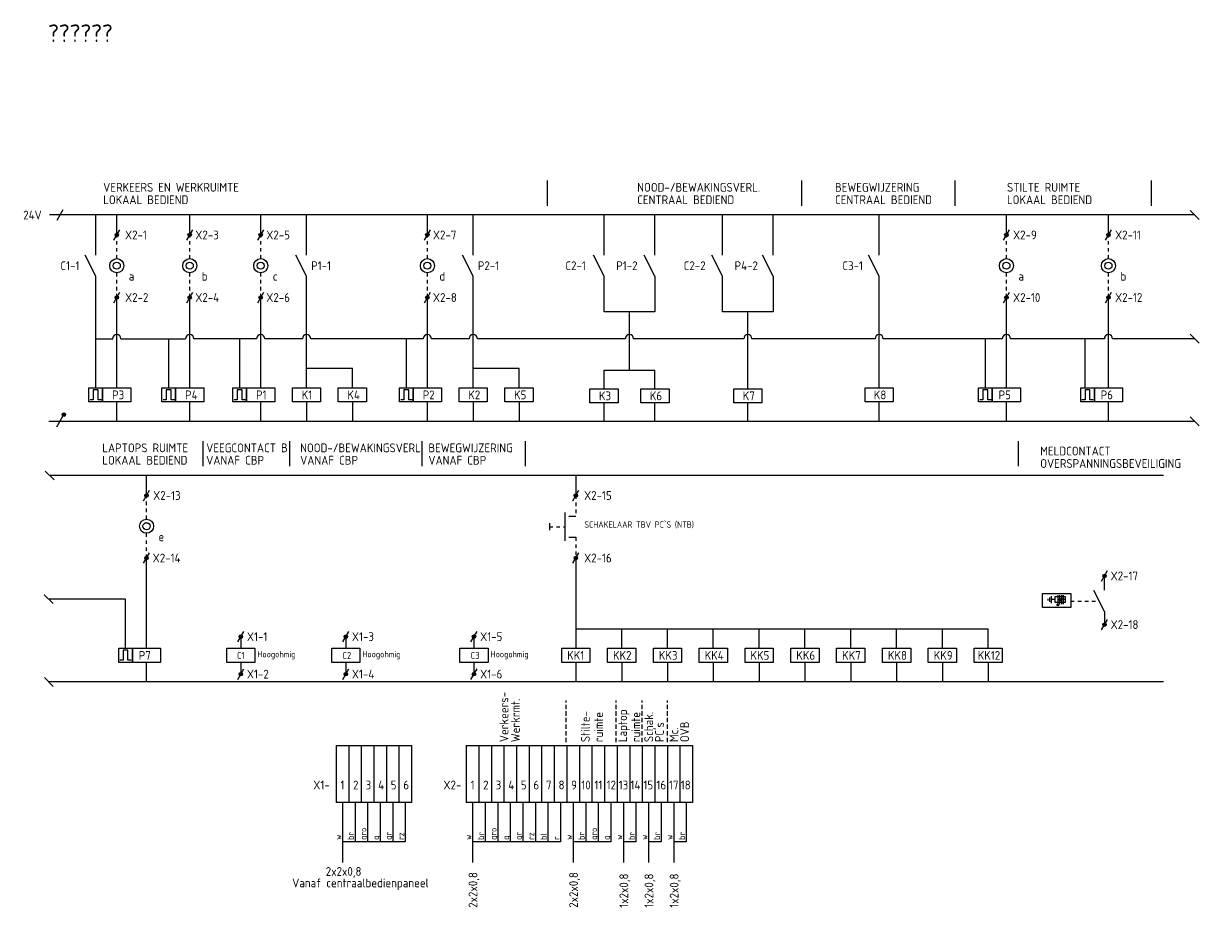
# Model space of a CAD drawing. Extents: x -1224 to 18134, y -20786 to 3554.
# Tile 20 of 88: x 3663 to 3999, y -5782 to -5531. Entities that reach past the tile are written whole.
import ezdxf
from ezdxf.enums import TextEntityAlignment as Align

# ---------------------------------------------------------------- set-up
doc = ezdxf.new("R2010")
doc.units = 0
doc.linetypes.add('HIDDEN2', pattern=[1.875, 1.25, -0.625])
doc.linetypes.add('STABI11', pattern=[2, 1, -1])
doc.layers.get('0').update_dxf_attribs({"linetype": 'CONTINUOUS'})
doc.layers.add('EL$1----', color=3, linetype='CONTINUOUS')
doc.layers.add('EL$1----_1LK-A08', color=3, linetype='CONTINUOUS')
doc.styles.add('BURO-018', font='ISO.shx', dxfattribs={"height": 1.8})
doc.styles.add('BURO-025', font='ISO.shx', dxfattribs={"height": 2.5})
doc.styles.add('BURO-050', font='ISO.shx', dxfattribs={"height": 5})

# ---------------------------------------------------------------- blocks, each defined once
blk = doc.blocks.new('0715A1')
at = {"color": 0, "linetype": 'Continuous'}
for p, q in [((-4, -2), (-4, 2)), ((-4, 2), (4, 2)), ((4, 2), (4, -2)), ((4, -2), (-4, -2))]:
    blk.add_line(p, q, dxfattribs=at)
at = {"color": 0, "linetype": 'Continuous', "style": 'BURO-018'}
blk.add_attdef('E_ASK1', text='', height=1.8, dxfattribs=at).set_placement((-1, 3), align=Align.RIGHT)
blk.add_attdef('E_KODE', text='', height=1.8, dxfattribs=at).set_placement((3, 5), align=Align.MIDDLE_LEFT)
at = {"color": 0, "linetype": 'Continuous', "style": 'BURO-018', "flags": 1}
for tag, p in [('E_ID', (0, 0)), ('E_MATCODE', (0, -3))]:
    blk.add_attdef(tag, p, '', height=1.8, dxfattribs=at)
at = {"color": 0, "linetype": 'Continuous', "style": 'BURO-018'}
blk.add_attdef('E_ASK2', text='', height=1.8, dxfattribs=at).set_placement((-1, -3), align=Align.TOP_RIGHT)
blk = doc.blocks.new('use17')
at = {"layer": 'EL$1----', "linetype": 'Continuous'}
for p, q in [((-3.88, 0), (-3.88, 4)), ((-3.88, 4), (0, 4)), ((-1.27, 3.45), (-2.65, 3.45)), ((-2.65, 3.45), (-2.65, 0.63)), ((-1.27, 0.63), (-1.27, 3.45)), ((0, 4), (0, 0)), ((0, 0), (-3.88, 0)), ((-2.65, 0.63), (-3.55, 0.63)), ((-0.36, 0.63), (-1.27, 0.63))]:
    blk.add_line(p, q, dxfattribs=at)
blk = doc.blocks.new('070201')
at = {"color": 0, "linetype": 'Continuous'}
blk.add_line((0, -6), (-3, 0), dxfattribs=at)
at = {"color": 0, "linetype": 'Continuous', "style": 'BURO-018'}
blk.add_attdef('E_ASK1', text='', height=1.8, dxfattribs=at).set_placement((-1, 1), align=Align.RIGHT)
at = {"color": 0, "linetype": 'Continuous', "style": 'BURO-018', "flags": 1}
for tag, p in [('E_ID', (0, 0)), ('E_MATCODE', (0, -5))]:
    blk.add_attdef(tag, p, '', height=1.8, dxfattribs=at)
at = {"color": 0, "linetype": 'Continuous', "style": 'BURO-018'}
blk.add_attdef('E_KODE', text='', height=1.8, dxfattribs=at).set_placement((3, -3), align=Align.MIDDLE_LEFT)
blk.add_attdef('E_ASK2', text='', height=1.8, dxfattribs=at).set_placement((-1, -7), align=Align.TOP_RIGHT)
blk = doc.blocks.new('0302A1')
at = {"color": 0, "linetype": 'Continuous'}
blk.add_line((-0.87, -1.5), (0.87, 1.5), dxfattribs=at)
at = {"color": 0, "const_width": 0.5}
blk.add_lwpolyline([(-0.25, 0, 1), (0.25, 0, 1)], format="xyb", close=True, dxfattribs=at)
at = {"color": 0, "linetype": 'Continuous'}
blk.add_circle((0, 0), 0.5, dxfattribs=at)
at = {"color": 0, "linetype": 'Continuous', "style": 'BURO-018', "flags": 1}
for tag, p in [('E_ID', (0, 0)), ('E_MATCODE', (0, -5))]:
    blk.add_attdef(tag, p, '', height=1.8, dxfattribs=at)
at = {"color": 0, "linetype": 'Continuous', "style": 'BURO-018'}
blk.add_attdef('E_KODE', text='', height=1.8, dxfattribs=at).set_placement((2, 0), align=Align.MIDDLE_LEFT)
blk = doc.blocks.new('111410')
at = {"color": 0, "linetype": 'Continuous'}
for radius in [2, 1]:
    blk.add_circle((0, 3), radius, dxfattribs=at)
at = {"color": 0, "linetype": 'Continuous', "style": 'BURO-018'}
for tag, p in [('E_SLET1', (0, 7)), ('E_GROEP', (0, 0)), ('E_GKAST', (0, 0))]:
    blk.add_attdef(tag, text='', height=1.8, dxfattribs=at).set_placement(p, align=Align.MIDDLE)
at = {"color": 0, "linetype": 'Continuous', "style": 'BURO-018', "flags": 1}
for tag in ['E_MATCODE', 'E_SGROEP']:
    blk.add_attdef(tag, text='', height=1.8, dxfattribs=at).set_placement((0, 0), align=Align.MIDDLE)
blk = doc.blocks.new('0702A1')
at = {"color": 0, "linetype": 'Continuous'}
for p, q in [((-3, -7), (-3, 1)), ((-2, 0), (0, 0)), ((-2, -6), (0, -6))]:
    blk.add_line(p, q, dxfattribs=at)
at = {"color": 0, "linetype": 'Continuous', "style": 'BURO-018'}
blk.add_attdef('E_ASK1', text='', height=1.8, dxfattribs=at).set_placement((-1, 1), align=Align.RIGHT)
at = {"color": 0, "linetype": 'Continuous', "style": 'BURO-018', "flags": 1}
for tag, p in [('E_ID', (0, 0)), ('E_MATCODE', (0, -5))]:
    blk.add_attdef(tag, p, '', height=1.8, dxfattribs=at)
at = {"color": 0, "linetype": 'Continuous', "style": 'BURO-018'}
blk.add_attdef('E_KODE', text='', height=1.8, dxfattribs=at).set_placement((3, -3), align=Align.MIDDLE_LEFT)
blk.add_attdef('E_ASK2', text='', height=1.8, dxfattribs=at).set_placement((-1, -7), align=Align.TOP_RIGHT)
blk = doc.blocks.new('021301')
at = {"color": 0, "linetype": 'Continuous'}
blk.add_line((-4.5, 1), (-4.5, -1), dxfattribs=at)
at = {"color": 0, "linetype": 'STABI11'}
blk.add_line((-4.5, 0), (0, 0), dxfattribs=at)
blk = doc.blocks.new('E00515')
at = {"color": 0, "linetype": 'Continuous'}
for p, q in [((6, 1.5), (0, 1.5)), ((0, 1.5), (0, -1.5)), ((0, 0), (4, 0)), ((1.25, -2.5), (1.25, 2.5)), ((2.25, -2.5), (2.25, 2.5)), ((4, 0), (2.5, 0.5)), ((2.5, -0.5), (4, 0)), ((3.25, -2.5), (3.25, 2.5)), ((4.25, -2.5), (4.25, 2.5)), ((6, -1.5), (6, 1.5)), ((6, 0), (8, 0)), ((8, -2), (8, 2)), ((9, -1.25), (9, 1.25)), ((10, -0.5), (10, 0.5)), ((0, -1.5), (6, -1.5))]:
    blk.add_line(p, q, dxfattribs=at)
blk.add_circle((4.25, 3), 0.5, dxfattribs=at)

msp = doc.modelspace()

# ---------------------------------------------------------------- linework, layer by layer
at = {"layer": 'EL$1----', "color": 1}
for p, q in [((3811.77, -5583.15), (3811.77, -5576)), ((3883.96, -5583.15), (3883.96, -5576)), ((3927.4, -5583.15), (3927.4, -5576)), ((3983.15, -5583.15), (3983.15, -5576)), ((3714.03, -5657.08), (3714.03, -5649.93)), ((3738.64, -5657.08), (3738.64, -5649.93)), ((3776.22, -5657.08), (3776.22, -5649.93)), ((3805.48, -5657.08), (3805.48, -5649.93)), ((3945.37, -5657.08), (3945.37, -5649.93)), ((3753.58, -5752.48), (3753.58, -5769.54)), ((3757.15, -5752.48), (3757.15, -5763.69)), ((3760.72, -5752.48), (3760.72, -5763.69)), ((3764.28, -5752.48), (3764.28, -5763.69)), ((3767.85, -5752.48), (3767.85, -5763.69)), ((3771.42, -5752.48), (3771.42, -5763.69)), ((3790.49, -5752.48), (3790.49, -5769.54)), ((3794.06, -5752.48), (3794.06, -5763.69)), ((3797.63, -5752.48), (3797.63, -5763.69)), ((3801.19, -5752.48), (3801.19, -5763.69)), ((3804.76, -5752.48), (3804.76, -5763.69)), ((3808.33, -5752.48), (3808.33, -5763.69)), ((3811.9, -5752.48), (3811.9, -5763.69)), ((3815.46, -5752.48), (3815.46, -5763.69)), ((3819.03, -5752.48), (3819.03, -5769.54)), ((3822.6, -5752.48), (3822.6, -5763.69)), ((3826.16, -5752.48), (3826.16, -5763.69)), ((3829.73, -5752.48), (3829.73, -5763.69)), ((3833.3, -5752.48), (3833.3, -5769.54)), ((3836.87, -5752.48), (3836.87, -5763.69)), ((3840.43, -5752.48), (3840.43, -5769.54)), ((3844, -5752.48), (3844, -5763.69)), ((3847.57, -5752.48), (3847.57, -5769.54)), ((3851.13, -5752.48), (3851.13, -5763.69)), ((3771.42, -5763.69), (3753.58, -5763.69)), ((3815.46, -5763.69), (3790.49, -5763.69)), ((3829.73, -5763.69), (3819.03, -5763.69)), ((3836.87, -5763.69), (3833.3, -5763.69)), ((3844, -5763.69), (3840.43, -5763.69)), ((3851.13, -5763.69), (3847.57, -5763.69))]:
    msp.add_line(p, q, dxfattribs=at)
at = {"layer": 'EL$1----'}
for p, q in [((3995.41, -5585.77), (3670.49, -5585.77)), ((3683.61, -5597.18), (3683.61, -5585.77)), ((3689.55, -5591.45), (3689.55, -5585.77)), ((3710.26, -5591.45), (3710.26, -5585.77)), ((3730.4, -5591.45), (3730.4, -5585.77)), ((3743.4, -5597.18), (3743.4, -5585.77)), ((3777.69, -5591.45), (3777.69, -5585.77)), ((3790.69, -5597.18), (3790.69, -5585.77)), ((3827.8, -5597.18), (3827.8, -5585.77)), ((3842.24, -5597.18), (3842.24, -5585.77)), ((3861.38, -5597.18), (3861.38, -5585.77)), ((3875.81, -5597.18), (3875.81, -5585.77)), ((3905.87, -5597.18), (3905.87, -5585.77)), ((3941.98, -5591.45), (3941.98, -5585.77)), ((3970.93, -5591.45), (3970.93, -5585.77)), ((3996.68, -5587.04), (3994.14, -5584.5)), ((3683.61, -5634.82), (3683.61, -5603.18)), ((3743.4, -5634.82), (3743.4, -5603.18)), ((3790.69, -5634.82), (3790.69, -5603.18)), ((3827.8, -5613.31), (3827.8, -5603.18)), ((3842.24, -5603.18), (3842.24, -5613.31)), ((3861.38, -5613.31), (3861.38, -5603.18)), ((3875.81, -5603.18), (3875.81, -5613.31)), ((3905.87, -5634.82), (3905.87, -5603.18)), ((3689.55, -5634.82), (3689.55, -5609.2)), ((3710.26, -5634.82), (3710.26, -5609.2)), ((3730.4, -5634.82), (3730.4, -5609.2)), ((3777.69, -5634.82), (3777.69, -5609.2)), ((3941.98, -5634.82), (3941.98, -5609.2)), ((3970.93, -5634.82), (3970.93, -5609.2)), ((3842.24, -5613.31), (3827.8, -5613.31)), ((3835.02, -5629.81), (3835.02, -5613.31)), ((3875.81, -5613.31), (3861.38, -5613.31)), ((3868.6, -5629.81), (3868.6, -5613.31)), ((3996.68, -5622.14), (3994.14, -5619.61)), ((3729.24, -5620.88), (3711.43, -5620.88)), ((3742.24, -5620.88), (3731.57, -5620.88)), ((3776.52, -5620.88), (3744.57, -5620.88)), ((3789.52, -5620.88), (3778.86, -5620.88)), ((3789.52, -5620.88), (3778.86, -5620.88)), ((3833.86, -5620.88), (3791.86, -5620.88)), ((3867.43, -5620.88), (3836.18, -5620.88)), ((3904.7, -5620.88), (3869.76, -5620.88)), ((3940.81, -5620.88), (3907.04, -5620.88)), ((3969.76, -5620.88), (3943.14, -5620.88)), ((3995.41, -5620.88), (3972.09, -5620.88)), ((3743.4, -5629.28), (3756.4, -5629.28)), ((3756.4, -5634.82), (3756.4, -5629.28)), ((3790.69, -5629.28), (3803.69, -5629.28)), ((3803.69, -5634.82), (3803.69, -5629.28)), ((3827.8, -5635.08), (3827.8, -5629.81)), ((3827.8, -5629.81), (3842.24, -5629.81)), ((3842.24, -5635.08), (3842.24, -5629.81)), ((3868.6, -5635.08), (3868.6, -5629.81)), ((3689.55, -5644.36), (3689.55, -5638.82)), ((3710.26, -5644.36), (3710.26, -5638.82)), ((3730.4, -5644.36), (3730.4, -5638.82)), ((3743.4, -5638.82), (3743.4, -5644.36)), ((3756.4, -5638.82), (3756.4, -5644.36)), ((3777.69, -5644.36), (3777.69, -5638.82)), ((3790.69, -5638.82), (3790.69, -5644.36)), ((3803.69, -5638.82), (3803.69, -5644.36)), ((3827.8, -5644.36), (3827.8, -5639.08)), ((3842.24, -5644.36), (3842.24, -5639.08)), ((3868.6, -5644.36), (3868.6, -5639.08)), ((3905.87, -5644.36), (3905.87, -5638.82)), ((3941.98, -5644.36), (3941.98, -5638.82)), ((3970.93, -5644.36), (3970.93, -5638.82)), ((3996.68, -5645.62), (3994.14, -5643.09)), ((3995.41, -5644.36), (3670.27, -5644.36)), ((3671.76, -5660.96), (3669.23, -5658.43)), ((3697.99, -5665.37), (3697.99, -5659.69)), ((3819.81, -5659.69), (3819.81, -5665.37)), ((3697.99, -5708.74), (3697.99, -5683.12)), ((3819.81, -5683.12), (3819.81, -5708.74)), ((3969.79, -5692.24), (3969.79, -5688.2)), ((3671.48, -5696.07), (3668.94, -5693.53)), ((3692.05, -5694.8), (3670.21, -5694.8)), ((3969.79, -5698.33), (3969.79, -5702.02)), ((3819.81, -5703.2), (3936.81, -5703.2)), ((3832.81, -5708.74), (3832.81, -5703.2)), ((3845.81, -5708.74), (3845.81, -5703.2)), ((3858.81, -5708.74), (3858.81, -5703.2)), ((3871.81, -5708.74), (3871.81, -5703.2)), ((3884.81, -5708.74), (3884.81, -5703.2)), ((3897.81, -5708.74), (3897.81, -5703.2)), ((3910.81, -5708.74), (3910.81, -5703.2)), ((3923.81, -5708.74), (3923.81, -5703.2)), ((3936.81, -5708.74), (3936.81, -5703.2)), ((3724.74, -5705.43), (3724.74, -5708.74)), ((3754.53, -5705.43), (3754.53, -5708.74)), ((3790.91, -5705.43), (3790.91, -5708.74)), ((3697.99, -5718.28), (3697.99, -5712.74)), ((3724.74, -5712.74), (3724.74, -5716.06)), ((3754.53, -5712.74), (3754.53, -5716.06)), ((3790.91, -5712.74), (3790.91, -5716.06)), ((3819.81, -5712.74), (3819.81, -5718.28)), ((3832.81, -5712.74), (3832.81, -5718.28)), ((3845.81, -5712.74), (3845.81, -5718.28)), ((3858.81, -5712.74), (3858.81, -5718.28)), ((3871.81, -5712.74), (3871.81, -5718.28)), ((3884.81, -5712.74), (3884.81, -5718.28)), ((3897.81, -5712.74), (3897.81, -5718.28)), ((3910.81, -5712.74), (3910.81, -5718.28)), ((3923.81, -5712.74), (3923.81, -5718.28)), ((3936.81, -5712.74), (3936.81, -5718.28)), ((3671.54, -5719.55), (3669, -5717.01)), ((3986.53, -5718.28), (3670.27, -5718.28)), ((3751.8, -5736.33), (3755.37, -5736.33)), ((3751.8, -5736.33), (3751.8, -5752.48)), ((3755.37, -5736.33), (3755.37, -5752.48)), ((3755.37, -5736.33), (3758.93, -5736.33)), ((3755.37, -5736.33), (3755.37, -5752.48)), ((3758.93, -5736.33), (3758.93, -5752.48)), ((3758.93, -5736.33), (3762.5, -5736.33)), ((3758.93, -5736.33), (3758.93, -5752.48)), ((3762.5, -5736.33), (3762.5, -5752.48)), ((3762.5, -5736.33), (3766.07, -5736.33)), ((3762.5, -5736.33), (3762.5, -5752.48)), ((3766.07, -5736.33), (3766.07, -5752.48)), ((3766.07, -5736.33), (3766.07, -5752.48)), ((3766.07, -5736.33), (3766.07, -5752.48)), ((3766.07, -5736.33), (3769.63, -5736.33)), ((3766.07, -5736.33), (3766.07, -5752.48)), ((3769.63, -5736.33), (3769.63, -5752.48)), ((3769.63, -5736.33), (3773.2, -5736.33)), ((3769.63, -5736.33), (3769.63, -5752.48)), ((3773.2, -5736.33), (3773.2, -5752.48)), ((3773.2, -5736.33), (3773.2, -5752.48)), ((3788.71, -5736.33), (3792.28, -5736.33)), ((3788.71, -5736.33), (3788.71, -5752.48)), ((3792.28, -5736.33), (3792.28, -5752.48)), ((3792.28, -5736.33), (3795.84, -5736.33)), ((3792.28, -5736.33), (3792.28, -5752.48)), ((3795.84, -5736.33), (3795.84, -5752.48)), ((3795.84, -5736.33), (3799.41, -5736.33)), ((3795.84, -5736.33), (3795.84, -5752.48)), ((3799.41, -5736.33), (3799.41, -5752.48)), ((3799.41, -5736.33), (3802.98, -5736.33)), ((3799.41, -5736.33), (3799.41, -5752.48)), ((3802.98, -5736.33), (3802.98, -5752.48)), ((3802.98, -5736.33), (3806.55, -5736.33)), ((3802.98, -5736.33), (3802.98, -5752.48)), ((3806.55, -5736.33), (3806.55, -5752.48)), ((3806.55, -5736.33), (3810.11, -5736.33)), ((3806.55, -5736.33), (3806.55, -5752.48)), ((3810.11, -5736.33), (3810.11, -5752.48)), ((3810.11, -5736.33), (3813.68, -5736.33)), ((3810.11, -5736.33), (3810.11, -5752.48)), ((3813.68, -5736.33), (3813.68, -5752.48)), ((3813.68, -5736.33), (3817.25, -5736.33)), ((3813.68, -5736.33), (3813.68, -5752.48)), ((3817.25, -5736.33), (3817.25, -5752.48)), ((3817.25, -5736.33), (3820.81, -5736.33)), ((3817.25, -5736.33), (3817.25, -5752.48)), ((3820.81, -5736.33), (3820.81, -5752.48)), ((3820.81, -5736.33), (3824.38, -5736.33)), ((3820.81, -5736.33), (3820.81, -5752.48)), ((3824.38, -5736.33), (3824.38, -5752.48)), ((3824.38, -5736.33), (3824.38, -5752.48)), ((3824.38, -5736.33), (3827.95, -5736.33)), ((3827.95, -5736.33), (3827.95, -5752.48)), ((3827.95, -5736.33), (3831.52, -5736.33)), ((3827.95, -5736.33), (3827.95, -5752.48)), ((3831.52, -5736.33), (3831.52, -5752.48)), ((3831.52, -5736.33), (3831.52, -5752.48)), ((3831.52, -5736.33), (3831.52, -5752.48)), ((3831.52, -5736.33), (3831.52, -5752.48)), ((3831.52, -5736.33), (3831.52, -5752.48)), ((3831.52, -5736.33), (3835.08, -5736.33)), ((3831.52, -5736.33), (3831.52, -5752.48)), ((3835.08, -5736.33), (3835.08, -5752.48)), ((3835.08, -5736.33), (3838.65, -5736.33)), ((3835.08, -5736.33), (3835.08, -5752.48)), ((3838.65, -5736.33), (3838.65, -5752.48)), ((3838.65, -5736.33), (3838.65, -5752.48)), ((3838.65, -5736.33), (3842.22, -5736.33)), ((3842.22, -5736.33), (3842.22, -5752.48)), ((3842.22, -5736.33), (3845.78, -5736.33)), ((3842.22, -5736.33), (3842.22, -5752.48)), ((3845.78, -5736.33), (3845.78, -5752.48)), ((3845.78, -5736.33), (3849.35, -5736.33)), ((3849.35, -5736.33), (3849.35, -5752.48)), ((3849.35, -5736.33), (3852.92, -5736.33)), ((3849.35, -5736.33), (3849.35, -5752.48)), ((3852.92, -5736.33), (3852.92, -5752.48)), ((3852.92, -5736.33), (3852.92, -5752.48)), ((3755.37, -5752.48), (3751.8, -5752.48)), ((3758.93, -5752.48), (3755.37, -5752.48)), ((3762.5, -5752.48), (3758.93, -5752.48)), ((3766.07, -5752.48), (3762.5, -5752.48)), ((3769.63, -5752.48), (3766.07, -5752.48)), ((3773.2, -5752.48), (3769.63, -5752.48)), ((3792.28, -5752.48), (3788.71, -5752.48)), ((3795.84, -5752.48), (3792.28, -5752.48)), ((3799.41, -5752.48), (3795.84, -5752.48)), ((3802.98, -5752.48), (3799.41, -5752.48)), ((3806.55, -5752.48), (3802.98, -5752.48)), ((3810.11, -5752.48), (3806.55, -5752.48)), ((3813.68, -5752.48), (3810.11, -5752.48)), ((3817.25, -5752.48), (3813.68, -5752.48)), ((3820.81, -5752.48), (3817.25, -5752.48)), ((3824.38, -5752.48), (3820.81, -5752.48)), ((3827.95, -5752.48), (3824.38, -5752.48)), ((3831.52, -5752.48), (3827.95, -5752.48)), ((3835.08, -5752.48), (3831.52, -5752.48)), ((3838.65, -5752.48), (3835.08, -5752.48)), ((3842.22, -5752.48), (3838.65, -5752.48)), ((3845.78, -5752.48), (3842.22, -5752.48)), ((3849.35, -5752.48), (3845.78, -5752.48)), ((3852.92, -5752.48), (3849.35, -5752.48))]:
    msp.add_line(p, q, dxfattribs=at)
at = {"layer": 'EL$1----', "linetype": 'Continuous'}
for p, q in [((3672.62, -5587.27), (3674.36, -5584.27)), ((3672.55, -5645.86), (3674.28, -5642.86))]:
    msp.add_line(p, q, dxfattribs=at)
at = {"layer": 'EL$1----', "linetype": 'STABI11'}
for p, q in [((3689.55, -5598.17), (3689.55, -5591.45)), ((3710.26, -5598.17), (3710.26, -5591.45)), ((3730.4, -5598.17), (3730.4, -5591.45)), ((3777.69, -5598.17), (3777.69, -5591.45)), ((3941.98, -5598.17), (3941.98, -5591.45)), ((3970.93, -5598.17), (3970.93, -5591.45)), ((3689.55, -5609.2), (3689.55, -5602.17)), ((3710.26, -5609.2), (3710.26, -5602.17)), ((3730.4, -5609.2), (3730.4, -5602.17)), ((3777.69, -5609.2), (3777.69, -5602.17)), ((3941.98, -5609.2), (3941.98, -5602.17)), ((3970.93, -5609.2), (3970.93, -5602.17)), ((3697.99, -5672.1), (3697.99, -5665.37)), ((3819.81, -5665.37), (3819.81, -5671.25)), ((3697.99, -5683.12), (3697.99, -5676.1)), ((3819.81, -5677.25), (3819.81, -5683.12)), ((3960.24, -5695.33), (3968.27, -5695.33))]:
    msp.add_line(p, q, dxfattribs=at)
at = {"layer": 'EL$1----', "color": 0}
msp.add_line((3986.53, -5659.69), (3670.49, -5659.69), dxfattribs=at)
at = {"layer": 'EL$1----', "color": 2, "linetype": 'HIDDEN2'}
for p, q in [((3817.1, -5735.36), (3817.1, -5723.53)), ((3831.21, -5735.36), (3831.21, -5723.53)), ((3838.65, -5735.36), (3838.65, -5723.53)), ((3845.78, -5735.36), (3845.78, -5723.53))]:
    msp.add_line(p, q, dxfattribs=at)
at = {"layer": 'EL$1----', "linetype": 'Continuous', "const_width": 0.5}
msp.add_lwpolyline([(3674.53, -5642.67, 1), (3674.53, -5642.17, 1)], format="xyb", close=True, dxfattribs=at)
at = {"layer": 'EL$1----', "linetype": 'Continuous'}
msp.add_circle((3674.53, -5642.42), 0.5, dxfattribs=at)
at = {"layer": 'EL$1----_1LK-A08'}
for p, q in [((3683.61, -5620.88), (3688.39, -5620.88)), ((3690.72, -5620.88), (3709.09, -5620.88)), ((3704.32, -5634.82), (3704.32, -5620.88)), ((3724.47, -5634.82), (3724.47, -5620.88)), ((3771.75, -5634.82), (3771.75, -5620.88)), ((3936.04, -5634.82), (3936.04, -5620.88)), ((3964.28, -5634.82), (3964.28, -5620.88)), ((3692.05, -5708.74), (3692.05, -5694.8))]:
    msp.add_line(p, q, dxfattribs=at)
for centre in [(3689.55, -5620.88), (3710.26, -5620.88), (3730.4, -5620.88), (3743.4, -5620.88), (3777.69, -5620.88), (3790.69, -5620.88), (3835.02, -5620.88), (3868.6, -5620.88), (3905.87, -5620.88), (3941.98, -5620.88), (3970.93, -5620.88)]:
    msp.add_arc(centre, 1.17, 0, 180, dxfattribs=at)

# ---------------------------------------------------------------- block references
at = {"layer": 'EL$1----'}
ref = msp.add_blockref('0302A1', (3689.55, -5591.45), dxfattribs=at)
ref.add_attrib('E_KODE', 'X2-1', dxfattribs={"layer": '0', "color": 7, "linetype": 'Continuous', "height": 2.5, "style": 'BURO-025'}).set_placement((3691.89, -5591.45), align=Align.MIDDLE_LEFT)
ref = msp.add_blockref('0302A1', (3710.26, -5591.45), dxfattribs=at)
ref.add_attrib('E_KODE', 'X2-3', dxfattribs={"layer": '0', "color": 7, "linetype": 'Continuous', "height": 2.5, "style": 'BURO-025'}).set_placement((3711.82, -5591.45), align=Align.MIDDLE_LEFT)
ref = msp.add_blockref('0302A1', (3730.4, -5591.45), dxfattribs=at)
ref.add_attrib('E_KODE', 'X2-5', dxfattribs={"layer": '0', "color": 7, "linetype": 'Continuous', "height": 2.5, "style": 'BURO-025'}).set_placement((3731.96, -5591.45), align=Align.MIDDLE_LEFT)
ref = msp.add_blockref('0302A1', (3777.69, -5591.45), dxfattribs=at)
ref.add_attrib('E_KODE', 'X2-7', dxfattribs={"layer": '0', "color": 7, "linetype": 'Continuous', "height": 2.5, "style": 'BURO-025'}).set_placement((3779.25, -5591.45), align=Align.MIDDLE_LEFT)
ref = msp.add_blockref('0302A1', (3941.98, -5591.45), dxfattribs=at)
ref.add_attrib('E_KODE', 'X2-9', dxfattribs={"layer": '0', "color": 7, "linetype": 'Continuous', "height": 2.5, "style": 'BURO-025'}).set_placement((3943.85, -5591.45), align=Align.MIDDLE_LEFT)
ref = msp.add_blockref('0302A1', (3970.93, -5591.45), dxfattribs=at)
ref.add_attrib('E_KODE', 'X2-11', dxfattribs={"layer": '0', "color": 7, "linetype": 'Continuous', "height": 2.5, "style": 'BURO-025'}).set_placement((3972.8, -5591.45), align=Align.MIDDLE_LEFT)
ref = msp.add_blockref('070201', (3683.59, -5597.18), dxfattribs=at)
ref.add_attrib('E_KODE', 'C1-1', dxfattribs={"layer": '0', "color": 7, "linetype": 'Continuous', "height": 2.5, "style": 'BURO-025'}).set_placement((3673.57, -5600.18), align=Align.MIDDLE_LEFT)
ref = msp.add_blockref('111410', (3689.55, -5603.17), dxfattribs=at)
ref.add_attrib('E_KODE', 'a', dxfattribs={"layer": '0', "color": 7, "linetype": 'Continuous', "height": 2.5, "style": 'BURO-025'}).set_placement((3692.95, -5603.17), align=Align.MIDDLE_LEFT)
ref = msp.add_blockref('111410', (3710.26, -5603.17), dxfattribs=at)
ref.add_attrib('E_KODE', 'b', dxfattribs={"layer": '0', "color": 7, "linetype": 'Continuous', "height": 2.5, "style": 'BURO-025'}).set_placement((3713.66, -5603.17), align=Align.MIDDLE_LEFT)
ref = msp.add_blockref('111410', (3730.4, -5603.17), dxfattribs=at)
ref.add_attrib('E_KODE', 'c', dxfattribs={"layer": '0', "color": 7, "linetype": 'Continuous', "height": 2.5, "style": 'BURO-025'}).set_placement((3733.81, -5603.17), align=Align.MIDDLE_LEFT)
ref = msp.add_blockref('070201', (3743.38, -5597.18), dxfattribs=at)
ref.add_attrib('E_KODE', 'P1-1', dxfattribs={"layer": '0', "color": 7, "linetype": 'Continuous', "height": 2.5, "style": 'BURO-025'}).set_placement((3744.72, -5600.18), align=Align.MIDDLE_LEFT)
ref = msp.add_blockref('111410', (3777.69, -5603.17), dxfattribs=at)
ref.add_attrib('E_KODE', 'd', dxfattribs={"layer": '0', "color": 7, "linetype": 'Continuous', "height": 2.5, "style": 'BURO-025'}).set_placement((3781.09, -5603.17), align=Align.MIDDLE_LEFT)
ref = msp.add_blockref('070201', (3790.67, -5597.18), dxfattribs=at)
ref.add_attrib('E_KODE', 'P2-1', dxfattribs={"layer": '0', "color": 7, "linetype": 'Continuous', "height": 2.5, "style": 'BURO-025'}).set_placement((3792.01, -5600.18), align=Align.MIDDLE_LEFT)
ref = msp.add_blockref('070201', (3827.8, -5597.18), dxfattribs=at)
ref.add_attrib('E_KODE', 'C2-1', dxfattribs={"layer": '0', "color": 7, "linetype": 'Continuous', "height": 2.5, "style": 'BURO-025'}).set_placement((3816.85, -5600.18), align=Align.MIDDLE_LEFT)
ref = msp.add_blockref('070201', (3842.24, -5597.18), dxfattribs=at)
ref.add_attrib('E_KODE', 'P1-2', dxfattribs={"layer": '0', "color": 7, "linetype": 'Continuous', "height": 2.5, "style": 'BURO-025'}).set_placement((3831.28, -5600.18), align=Align.MIDDLE_LEFT)
ref = msp.add_blockref('070201', (3861.38, -5597.18), dxfattribs=at)
ref.add_attrib('E_KODE', 'C2-2', dxfattribs={"layer": '0', "color": 7, "linetype": 'Continuous', "height": 2.5, "style": 'BURO-025'}).set_placement((3850.42, -5600.18), align=Align.MIDDLE_LEFT)
ref = msp.add_blockref('070201', (3875.81, -5597.18), dxfattribs=at)
ref.add_attrib('E_KODE', 'P4-2', dxfattribs={"layer": '0', "color": 7, "linetype": 'Continuous', "height": 2.5, "style": 'BURO-025'}).set_placement((3864.86, -5600.18), align=Align.MIDDLE_LEFT)
ref = msp.add_blockref('070201', (3905.85, -5597.18), dxfattribs=at)
ref.add_attrib('E_KODE', 'C3-1', dxfattribs={"layer": '0', "color": 7, "linetype": 'Continuous', "height": 2.5, "style": 'BURO-025'}).set_placement((3895.44, -5600.18), align=Align.MIDDLE_LEFT)
ref = msp.add_blockref('111410', (3941.98, -5603.17), dxfattribs=at)
ref.add_attrib('E_KODE', 'a', dxfattribs={"layer": '0', "color": 7, "linetype": 'Continuous', "height": 2.5, "style": 'BURO-025'}).set_placement((3945.38, -5603.17), align=Align.MIDDLE_LEFT)
ref = msp.add_blockref('111410', (3970.93, -5603.17), dxfattribs=at)
ref.add_attrib('E_KODE', 'b', dxfattribs={"layer": '0', "color": 7, "linetype": 'Continuous', "height": 2.5, "style": 'BURO-025'}).set_placement((3974.33, -5603.17), align=Align.MIDDLE_LEFT)
ref = msp.add_blockref('0302A1', (3689.55, -5609.2), dxfattribs=at)
ref.add_attrib('E_KODE', 'X2-2', dxfattribs={"layer": '0', "color": 7, "linetype": 'Continuous', "height": 2.5, "style": 'BURO-025'}).set_placement((3691.89, -5609.2), align=Align.MIDDLE_LEFT)
ref = msp.add_blockref('0302A1', (3710.26, -5609.2), dxfattribs=at)
ref.add_attrib('E_KODE', 'X2-4', dxfattribs={"layer": '0', "color": 7, "linetype": 'Continuous', "height": 2.5, "style": 'BURO-025'}).set_placement((3711.82, -5609.2), align=Align.MIDDLE_LEFT)
ref = msp.add_blockref('0302A1', (3730.4, -5609.2), dxfattribs=at)
ref.add_attrib('E_KODE', 'X2-6', dxfattribs={"layer": '0', "color": 7, "linetype": 'Continuous', "height": 2.5, "style": 'BURO-025'}).set_placement((3731.96, -5609.2), align=Align.MIDDLE_LEFT)
ref = msp.add_blockref('0302A1', (3777.69, -5609.2), dxfattribs=at)
ref.add_attrib('E_KODE', 'X2-8', dxfattribs={"layer": '0', "color": 7, "linetype": 'Continuous', "height": 2.5, "style": 'BURO-025'}).set_placement((3779.25, -5609.2), align=Align.MIDDLE_LEFT)
ref = msp.add_blockref('0302A1', (3941.98, -5609.2), dxfattribs=at)
ref.add_attrib('E_KODE', 'X2-10', dxfattribs={"layer": '0', "color": 7, "linetype": 'Continuous', "height": 2.5, "style": 'BURO-025'}).set_placement((3943.85, -5609.2), align=Align.MIDDLE_LEFT)
ref = msp.add_blockref('0302A1', (3970.93, -5609.2), dxfattribs=at)
ref.add_attrib('E_KODE', 'X2-12', dxfattribs={"layer": '0', "color": 7, "linetype": 'Continuous', "height": 2.5, "style": 'BURO-025'}).set_placement((3972.8, -5609.2), align=Align.MIDDLE_LEFT)
for name, p in [('use17', (3685.55, -5638.82)), ('use17', (3706.26, -5638.82)), ('use17', (3726.4, -5638.82)), ('use17', (3773.69, -5638.82)), ('use17', (3937.98, -5638.82)), ('use17', (3966.93, -5638.82)), ('0702A1', (3819.81, -5671.25)), ('021301', (3816.81, -5674.25)), ('0715A1', (3956.24, -5695.18)), ('070201', (3969.77, -5692.33)), ('use17', (3693.99, -5712.74))]:
    msp.add_blockref(name, p, dxfattribs=at)
ref = msp.add_blockref('0715A1', (3689.55, -5636.82), dxfattribs=at)
ref.add_attrib('E_KODE', 'P3', dxfattribs={"layer": '0', "color": 7, "linetype": 'Continuous', "height": 2.5, "style": 'BURO-025'}).set_placement((3688.23, -5636.83), align=Align.MIDDLE_LEFT)
ref = msp.add_blockref('0715A1', (3710.26, -5636.82), dxfattribs=at)
ref.add_attrib('E_KODE', 'P4', dxfattribs={"layer": '0', "color": 7, "linetype": 'Continuous', "height": 2.5, "style": 'BURO-025'}).set_placement((3708.94, -5636.83), align=Align.MIDDLE_LEFT)
ref = msp.add_blockref('0715A1', (3730.4, -5636.82), dxfattribs=at)
ref.add_attrib('E_KODE', 'P1', dxfattribs={"layer": '0', "color": 7, "linetype": 'Continuous', "height": 2.5, "style": 'BURO-025'}).set_placement((3729.08, -5636.83), align=Align.MIDDLE_LEFT)
ref = msp.add_blockref('0715A1', (3743.4, -5636.82), dxfattribs=at)
ref.add_attrib('E_KODE', 'K1', dxfattribs={"layer": '0', "color": 7, "linetype": 'Continuous', "height": 2.5, "style": 'BURO-025'}).set_placement((3742.02, -5636.83), align=Align.MIDDLE_LEFT)
ref = msp.add_blockref('0715A1', (3756.4, -5636.82), dxfattribs=at)
ref.add_attrib('E_KODE', 'K4', dxfattribs={"layer": '0', "color": 7, "linetype": 'Continuous', "height": 2.5, "style": 'BURO-025'}).set_placement((3754.99, -5636.83), align=Align.MIDDLE_LEFT)
ref = msp.add_blockref('0715A1', (3777.69, -5636.82), dxfattribs=at)
ref.add_attrib('E_KODE', 'P2', dxfattribs={"layer": '0', "color": 7, "linetype": 'Continuous', "height": 2.5, "style": 'BURO-025'}).set_placement((3776.37, -5636.83), align=Align.MIDDLE_LEFT)
ref = msp.add_blockref('0715A1', (3790.69, -5636.82), dxfattribs=at)
ref.add_attrib('E_KODE', 'K2', dxfattribs={"layer": '0', "color": 7, "linetype": 'Continuous', "height": 2.5, "style": 'BURO-025'}).set_placement((3789.3, -5636.83), align=Align.MIDDLE_LEFT)
ref = msp.add_blockref('0715A1', (3803.69, -5636.82), dxfattribs=at)
ref.add_attrib('E_KODE', 'K5', dxfattribs={"layer": '0', "color": 7, "linetype": 'Continuous', "height": 2.5, "style": 'BURO-025'}).set_placement((3802.27, -5636.83), align=Align.MIDDLE_LEFT)
ref = msp.add_blockref('0715A1', (3827.8, -5637.08), dxfattribs=at)
ref.add_attrib('E_KODE', 'K3', dxfattribs={"layer": '0', "color": 7, "linetype": 'Continuous', "height": 2.5, "style": 'BURO-025'}).set_placement((3826.37, -5637.1), align=Align.MIDDLE_LEFT)
ref = msp.add_blockref('0715A1', (3842.24, -5637.08), dxfattribs=at)
ref.add_attrib('E_KODE', 'K6', dxfattribs={"layer": '0', "color": 7, "linetype": 'Continuous', "height": 2.5, "style": 'BURO-025'}).set_placement((3840.8, -5637.1), align=Align.MIDDLE_LEFT)
ref = msp.add_blockref('0715A1', (3868.6, -5637.08), dxfattribs=at)
ref.add_attrib('E_KODE', 'K7', dxfattribs={"layer": '0', "color": 7, "linetype": 'Continuous', "height": 2.5, "style": 'BURO-025'}).set_placement((3867.16, -5637.1), align=Align.MIDDLE_LEFT)
ref = msp.add_blockref('0715A1', (3905.87, -5636.82), dxfattribs=at)
ref.add_attrib('E_KODE', 'K8', dxfattribs={"layer": '0', "color": 7, "linetype": 'Continuous', "height": 2.5, "style": 'BURO-025'}).set_placement((3904.35, -5636.83), align=Align.MIDDLE_LEFT)
ref = msp.add_blockref('0715A1', (3941.98, -5636.82), dxfattribs=at)
ref.add_attrib('E_KODE', 'P5', dxfattribs={"layer": '0', "color": 7, "linetype": 'Continuous', "height": 2.5, "style": 'BURO-025'}).set_placement((3939.76, -5636.83), align=Align.MIDDLE_LEFT)
ref = msp.add_blockref('0715A1', (3970.93, -5636.82), dxfattribs=at)
ref.add_attrib('E_KODE', 'P6', dxfattribs={"layer": '0', "color": 7, "linetype": 'Continuous', "height": 2.5, "style": 'BURO-025'}).set_placement((3968.72, -5636.83), align=Align.MIDDLE_LEFT)
ref = msp.add_blockref('0302A1', (3697.99, -5665.37), dxfattribs=at)
ref.add_attrib('E_KODE', 'X2-13', dxfattribs={"layer": '0', "color": 7, "linetype": 'Continuous', "height": 2.5, "style": 'BURO-025'}).set_placement((3699.87, -5665.37), align=Align.MIDDLE_LEFT)
ref = msp.add_blockref('0302A1', (3819.81, -5665.37), dxfattribs=at)
ref.add_attrib('E_KODE', 'X2-15', dxfattribs={"layer": '0', "color": 7, "linetype": 'Continuous', "height": 2.5, "style": 'BURO-025'}).set_placement((3822.14, -5665.37), align=Align.MIDDLE_LEFT)
ref = msp.add_blockref('111410', (3697.99, -5677.1), dxfattribs=at)
ref.add_attrib('E_KODE', 'e', dxfattribs={"layer": '0', "color": 7, "linetype": 'Continuous', "height": 2.5, "style": 'BURO-025'}).set_placement((3701.39, -5677.1), align=Align.MIDDLE_LEFT)
ref = msp.add_blockref('0302A1', (3697.99, -5683.12), dxfattribs=at)
ref.add_attrib('E_KODE', 'X2-14', dxfattribs={"layer": '0', "color": 7, "linetype": 'Continuous', "height": 2.5, "style": 'BURO-025'}).set_placement((3699.73, -5683.12), align=Align.MIDDLE_LEFT)
ref = msp.add_blockref('0302A1', (3819.81, -5683.12), dxfattribs=at)
ref.add_attrib('E_KODE', 'X2-16', dxfattribs={"layer": '0', "color": 7, "linetype": 'Continuous', "height": 2.5, "style": 'BURO-025'}).set_placement((3822.14, -5683.12), align=Align.MIDDLE_LEFT)
ref = msp.add_blockref('0302A1', (3969.79, -5688.2), dxfattribs=at)
ref.add_attrib('E_KODE', 'X2-17', dxfattribs={"layer": '0', "color": 7, "linetype": 'Continuous', "height": 2.5, "style": 'BURO-025'}).set_placement((3971.53, -5688.2), align=Align.MIDDLE_LEFT)
at = {"layer": 'EL$1----', "xscale": 0.5, "yscale": 0.5, "zscale": 0.5, "rotation": 180}
msp.add_blockref('E00515', (3958.7, -5694.93), dxfattribs=at)
at = {"layer": 'EL$1----'}
ref = msp.add_blockref('0302A1', (3969.79, -5702.02), dxfattribs=at)
ref.add_attrib('E_KODE', 'X2-18', dxfattribs={"layer": '0', "color": 7, "linetype": 'Continuous', "height": 2.5, "style": 'BURO-025'}).set_placement((3971.53, -5702.02), align=Align.MIDDLE_LEFT)
ref = msp.add_blockref('0302A1', (3724.74, -5705.43), dxfattribs=at)
ref.add_attrib('E_KODE', 'X1-1', dxfattribs={"layer": '0', "color": 7, "linetype": 'Continuous', "height": 2.5, "style": 'BURO-025'}).set_placement((3726.47, -5705.43), align=Align.MIDDLE_LEFT)
ref = msp.add_blockref('0302A1', (3754.53, -5705.43), dxfattribs=at)
ref.add_attrib('E_KODE', 'X1-3', dxfattribs={"layer": '0', "color": 7, "linetype": 'Continuous', "height": 2.5, "style": 'BURO-025'}).set_placement((3756.26, -5705.43), align=Align.MIDDLE_LEFT)
ref = msp.add_blockref('0302A1', (3790.91, -5705.43), dxfattribs=at)
ref.add_attrib('E_KODE', 'X1-5', dxfattribs={"layer": '0', "color": 7, "linetype": 'Continuous', "height": 2.5, "style": 'BURO-025'}).set_placement((3792.64, -5705.43), align=Align.MIDDLE_LEFT)
ref = msp.add_blockref('0715A1', (3697.99, -5710.74), dxfattribs=at)
ref.add_attrib('E_KODE', 'P7', dxfattribs={"layer": '0', "color": 7, "linetype": 'Continuous', "height": 2.5, "style": 'BURO-025'}).set_placement((3695.78, -5710.76), align=Align.MIDDLE_LEFT)
ref = msp.add_blockref('0715A1', (3724.74, -5710.74), dxfattribs=at)
ref.add_attrib('E_KODE', 'C1', dxfattribs={"layer": '0', "color": 7, "linetype": 'Continuous', "height": 2, "style": 'BURO-025'}).set_placement((3723.66, -5710.76), align=Align.MIDDLE_LEFT)
ref = msp.add_blockref('0715A1', (3754.53, -5710.74), dxfattribs=at)
ref.add_attrib('E_KODE', 'C2', dxfattribs={"layer": '0', "color": 7, "linetype": 'Continuous', "height": 2, "style": 'BURO-025'}).set_placement((3753.59, -5710.76), align=Align.MIDDLE_LEFT)
ref = msp.add_blockref('0715A1', (3790.91, -5710.74), dxfattribs=at)
ref.add_attrib('E_KODE', 'C3', dxfattribs={"layer": '0', "color": 7, "linetype": 'Continuous', "height": 2, "style": 'BURO-025'}).set_placement((3789.97, -5710.76), align=Align.MIDDLE_LEFT)
ref = msp.add_blockref('0715A1', (3819.81, -5710.74), dxfattribs=at)
ref.add_attrib('E_KODE', 'KK1', dxfattribs={"layer": '0', "color": 7, "linetype": 'Continuous', "height": 2.5, "style": 'BURO-025'}).set_placement((3817.36, -5710.76), align=Align.MIDDLE_LEFT)
ref = msp.add_blockref('0715A1', (3832.81, -5710.74), dxfattribs=at)
ref.add_attrib('E_KODE', 'KK2', dxfattribs={"layer": '0', "color": 7, "linetype": 'Continuous', "height": 2.5, "style": 'BURO-025'}).set_placement((3830.36, -5710.76), align=Align.MIDDLE_LEFT)
ref = msp.add_blockref('0715A1', (3845.81, -5710.74), dxfattribs=at)
ref.add_attrib('E_KODE', 'KK3', dxfattribs={"layer": '0', "color": 7, "linetype": 'Continuous', "height": 2.5, "style": 'BURO-025'}).set_placement((3843.36, -5710.76), align=Align.MIDDLE_LEFT)
ref = msp.add_blockref('0715A1', (3858.81, -5710.74), dxfattribs=at)
ref.add_attrib('E_KODE', 'KK4', dxfattribs={"layer": '0', "color": 7, "linetype": 'Continuous', "height": 2.5, "style": 'BURO-025'}).set_placement((3856.36, -5710.76), align=Align.MIDDLE_LEFT)
ref = msp.add_blockref('0715A1', (3871.81, -5710.74), dxfattribs=at)
ref.add_attrib('E_KODE', 'KK5', dxfattribs={"layer": '0', "color": 7, "linetype": 'Continuous', "height": 2.5, "style": 'BURO-025'}).set_placement((3869.36, -5710.76), align=Align.MIDDLE_LEFT)
ref = msp.add_blockref('0715A1', (3884.81, -5710.74), dxfattribs=at)
ref.add_attrib('E_KODE', 'KK6', dxfattribs={"layer": '0', "color": 7, "linetype": 'Continuous', "height": 2.5, "style": 'BURO-025'}).set_placement((3882.36, -5710.76), align=Align.MIDDLE_LEFT)
ref = msp.add_blockref('0715A1', (3897.81, -5710.74), dxfattribs=at)
ref.add_attrib('E_KODE', 'KK7', dxfattribs={"layer": '0', "color": 7, "linetype": 'Continuous', "height": 2.5, "style": 'BURO-025'}).set_placement((3895.36, -5710.76), align=Align.MIDDLE_LEFT)
ref = msp.add_blockref('0715A1', (3910.81, -5710.74), dxfattribs=at)
ref.add_attrib('E_KODE', 'KK8', dxfattribs={"layer": '0', "color": 7, "linetype": 'Continuous', "height": 2.5, "style": 'BURO-025'}).set_placement((3908.36, -5710.76), align=Align.MIDDLE_LEFT)
ref = msp.add_blockref('0715A1', (3923.81, -5710.74), dxfattribs=at)
ref.add_attrib('E_KODE', 'KK9', dxfattribs={"layer": '0', "color": 7, "linetype": 'Continuous', "height": 2.5, "style": 'BURO-025'}).set_placement((3921.36, -5710.76), align=Align.MIDDLE_LEFT)
ref = msp.add_blockref('0715A1', (3936.81, -5710.74), dxfattribs=at)
ref.add_attrib('E_KODE', 'KK12', dxfattribs={"layer": '0', "color": 7, "linetype": 'Continuous', "height": 2.5, "style": 'BURO-025'}).set_placement((3933.84, -5710.76), align=Align.MIDDLE_LEFT)
ref = msp.add_blockref('0302A1', (3724.74, -5716.06), dxfattribs=at)
ref.add_attrib('E_KODE', 'X1-2', dxfattribs={"layer": '0', "color": 7, "linetype": 'Continuous', "height": 2.5, "style": 'BURO-025'}).set_placement((3726.47, -5716.06), align=Align.MIDDLE_LEFT)
ref = msp.add_blockref('0302A1', (3754.53, -5716.06), dxfattribs=at)
ref.add_attrib('E_KODE', 'X1-4', dxfattribs={"layer": '0', "color": 7, "linetype": 'Continuous', "height": 2.5, "style": 'BURO-025'}).set_placement((3756.26, -5716.06), align=Align.MIDDLE_LEFT)
ref = msp.add_blockref('0302A1', (3790.91, -5716.06), dxfattribs=at)
ref.add_attrib('E_KODE', 'X1-6', dxfattribs={"layer": '0', "color": 7, "linetype": 'Continuous', "height": 2.5, "style": 'BURO-025'}).set_placement((3792.64, -5716.06), align=Align.MIDDLE_LEFT)

# ---------------------------------------------------------------- texts
at = {"layer": 'EL$1----', "color": 2, "style": 'BURO-050'}
msp.add_text('??????', height=5, dxfattribs=at).set_placement((3670.07, -5536.7))
at = {"layer": 'EL$1----', "color": 1}
for s, height, style, p in [('VERKEERS EN WERKRUIMTE', 2.5, 'BURO-025', (3685.71, -5579.18)), ('NOOD-/BEWAKINGSVERL.', 2.5, 'BURO-025', (3837.22, -5579.18)), ('BEWEGWIJZERING', 2.5, 'BURO-025', (3893.34, -5579.18)), ('STILTE RUIMTE', 2.5, 'BURO-025', (3942.14, -5579.18)), ('LOKAAL BEDIEND', 2.5, 'BURO-025', (3685.71, -5582.71)), ('CENTRAAL BEDIEND', 2.5, 'BURO-025', (3837.22, -5582.71)), ('CENTRAAL BEDIEND', 2.5, 'BURO-025', (3893.34, -5582.71)), ('LOKAAL BEDIEND', 2.5, 'BURO-025', (3942.14, -5582.71)), ('24V', 2.5, 'BURO-025', (3663.01, -5587.05)), ('LAPTOPS RUIMTE', 2.5, 'BURO-025', (3685.45, -5653.11)), ('VEEGCONTACT B', 2.5, 'BURO-025', (3714.93, -5653.11)), ('NOOD-/BEWAKINGSVERL.', 2.5, 'BURO-025', (3741.59, -5653.11)), ('BEWEGWIJZERING', 2.5, 'BURO-025', (3777.97, -5653.11)), ('MELDCONTACT', 2.5, 'BURO-025', (3951.57, -5654.02)), ('LOKAAL BEDIEND', 2.5, 'BURO-025', (3685.45, -5656.63)), ('VANAF CBP', 2.5, 'BURO-025', (3714.93, -5656.63)), ('VANAF CBP', 2.5, 'BURO-025', (3741.59, -5656.63)), ('VANAF CBP', 2.5, 'BURO-025', (3777.97, -5656.63)), ('OVERSPANNINGSBEVEILIGING', 2.5, 'BURO-025', (3951.57, -5657.55)), ('SCHAKELAAR TBV PC`S (NTB)', 1.8, 'BURO-018', (3822.23, -5674.52)), ('Hoogohmig', 1.8, 'BURO-018', (3729.42, -5711.31)), ('Hoogohmig', 1.8, 'BURO-018', (3759.21, -5711.31)), ('Hoogohmig', 1.8, 'BURO-018', (3795.59, -5711.31)), ('X1-', 2.5, 'BURO-025', (3745.31, -5748.78)), ('1', 2.5, 'BURO-025', (3753.02, -5748.78)), ('2', 2.5, 'BURO-025', (3756.59, -5748.78)), ('3', 2.5, 'BURO-025', (3760.16, -5748.78)), ('4', 2.5, 'BURO-025', (3763.72, -5748.78)), ('5', 2.5, 'BURO-025', (3767.29, -5748.78)), ('6', 2.5, 'BURO-025', (3770.86, -5748.78)), ('X2-', 2.5, 'BURO-025', (3782.23, -5748.78)), ('1', 2.5, 'BURO-025', (3789.93, -5748.78)), ('2', 2.5, 'BURO-025', (3793.5, -5748.78)), ('3', 2.5, 'BURO-025', (3797.07, -5748.78)), ('4', 2.5, 'BURO-025', (3800.63, -5748.78)), ('5', 2.5, 'BURO-025', (3804.2, -5748.78)), ('6', 2.5, 'BURO-025', (3807.77, -5748.78)), ('7', 2.5, 'BURO-025', (3811.34, -5748.78)), ('8', 2.5, 'BURO-025', (3814.9, -5748.78)), ('9', 2.5, 'BURO-025', (3818.47, -5748.78)), ('10', 2.5, 'BURO-025', (3821.36, -5748.78)), ('11', 2.5, 'BURO-025', (3825.09, -5748.78)), ('12', 2.5, 'BURO-025', (3828.53, -5748.78)), ('13', 2.5, 'BURO-025', (3831.97, -5748.78)), ('14', 2.5, 'BURO-025', (3835.31, -5748.78)), ('15', 2.5, 'BURO-025', (3838.98, -5748.78)), ('16', 2.5, 'BURO-025', (3842.67, -5748.78)), ('17', 2.5, 'BURO-025', (3846.24, -5748.78)), ('18', 2.5, 'BURO-025', (3849.58, -5748.78)), ('2x2x0,8', 2.5, 'BURO-025', (3748.86, -5773.31)), ('Vanaf centraalbedienpaneel', 2.5, 'BURO-025', (3739.33, -5776.57))]:
    msp.add_text(s, height=height, dxfattribs=dict(at, style=style)).set_placement(p)
at = {"layer": 'EL$1----', "color": 1, "style": 'BURO-025'}
for s, p in [('Verkeers-', (3800.66, -5735.37)), ('Werkrmt.', (3803.92, -5735.37)), ('Stilte-', (3823.77, -5735.37)), ('ruimte', (3827.52, -5735.37)), ('Laptop', (3834.32, -5735.37)), ('ruimte', (3838.07, -5735.37)), ('Schak.', (3841.74, -5735.37)), ("PC's", (3844.79, -5735.37)), ('Mc.', (3848.87, -5735.37)), ('OVB', (3851.92, -5735.37)), ('2x2x0,8', (3791.87, -5782.37)), ('2x2x0,8', (3820.41, -5782.37)), ('1x2x0,8', (3834.68, -5782.37)), ('1x2x0,8', (3841.81, -5782.37)), ('1x2x0,8', (3848.95, -5782.37))]:
    msp.add_text(s, height=2.5, rotation=90, dxfattribs=at).set_placement(p)
at = {"layer": 'EL$1----', "color": 2, "style": 'BURO-018'}
for s, p in [('br', (3756.83, -5763.09)), ('gro', (3760.4, -5763.09)), ('gr', (3767.53, -5763.09)), ('rz', (3771.1, -5763.09)), ('br', (3793.74, -5763.09)), ('gro', (3797.31, -5763.09)), ('gr', (3804.44, -5763.09)), ('rz', (3808.01, -5763.09)), ('bl', (3811.58, -5763.09)), ('br', (3822.28, -5763.09)), ('gro', (3825.84, -5763.09)), ('br', (3836.55, -5763.09)), ('br', (3843.68, -5763.09)), ('br', (3850.81, -5763.09)), ('w', (3753.26, -5763.09)), ('g', (3763.96, -5763.09)), ('w', (3790.17, -5763.09)), ('g', (3800.87, -5763.09)), ('r', (3815.14, -5763.09)), ('w', (3818.71, -5763.09)), ('g', (3829.41, -5763.09)), ('w', (3832.98, -5763.09)), ('w', (3840.11, -5763.09)), ('w', (3847.25, -5763.09))]:
    msp.add_text(s, height=1.8, rotation=90, dxfattribs=at).set_placement(p)

doc.saveas('drawing.dxf')
